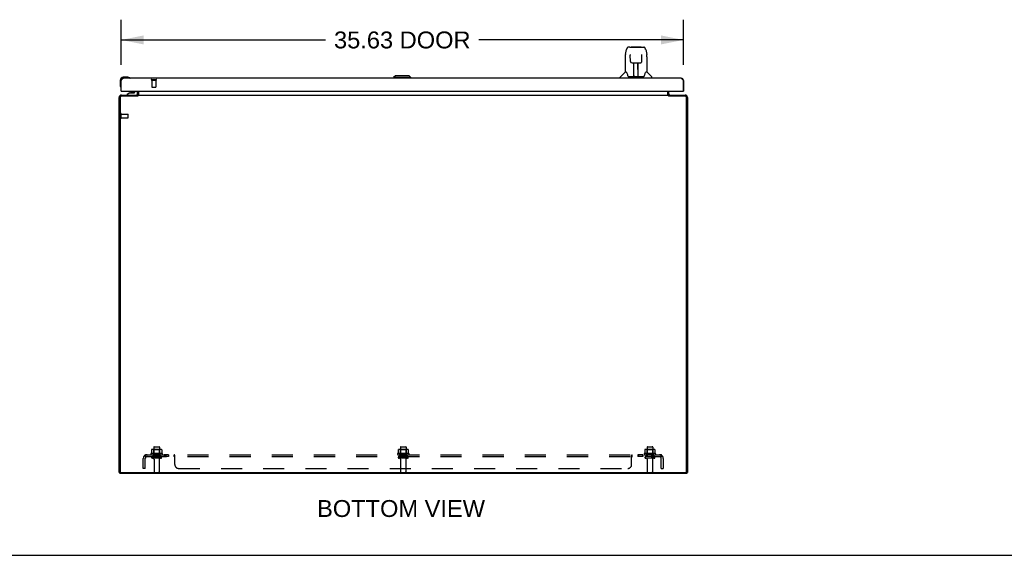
# Model space of a CAD drawing. Header units: inches. Extents: x 0 to 243, y 0 to 157.
# Tile 2 of 9: x 59 to 121, y 0 to 34. Entities that reach past the tile are written whole.
import ezdxf

# ---------------------------------------------------------------- set-up
doc = ezdxf.new("R2010")
doc.units = ezdxf.units.IN
doc.header["$LTSCALE"] = 13.357143
doc.header["$MEASUREMENT"] = 0
doc.linetypes.add('HIDDEN', pattern=[0.2, 0.1, -0.1])
doc.layers.get('0').update_dxf_attribs({"linetype": 'CONTINUOUS'})
for name, color, linetype in [('02___PRT_ALL_AXES', 7, 'CONTINUOUS'), ('DEFAULT_2', 8, 'HIDDEN'), ('DIMENSIONS', 7, 'CONTINUOUS')]:
    doc.layers.add(name, color=color, linetype=linetype)
doc.styles.get("Standard").update_dxf_attribs({"font": 'arial.ttf'})
doc.dimstyles.new('DIMSTYLE_1', dxfattribs={"dimtxt": 1.071429, "dimasz": 1.428571, "dimexe": 0.09, "dimexo": 0.07, "dimgap": 0.0375, "dimtad": 0, "dimtih": 1, "dimtoh": 1, "dimzin": 4, "dimdsep": 46, "dimtxsty": 'Standard', "dimblk": '_FILLED', "dimblk1": '_FILLED', "dimblk2": '_FILLED', "dimcen": 0.09, "dimazin": 1, "dimtfac": 1, "dimtdec": 3, "dimtofl": 0, "dimtmove": 0, "dimatfit": 3, "dimldrblk": '_FILLED', "dimfxl": 1, "dimtolj": 1, "dimtzin": 4, "dimarcsym": 0})

# ---------------------------------------------------------------- blocks, each defined once
blk = doc.blocks.new('_FILLED')
at = {"color": 0, "linetype": 'ByBlock'}
blk.add_solid([(0, 0), (-1, 0.2), (-1, -0.2)], dxfattribs=at)
blk = doc.blocks.new('*D10')
at = {"layer": 'DIMENSIONS', "color": 2, "linetype": 'Continuous'}
for p, q in [((65.475, 31.104), (65.475, 33.962)), ((101.1, 31.104), (101.1, 33.962)), ((65.475, 32.677), (78.43, 32.677)), ((101.1, 32.677), (88.145, 32.677))]:
    blk.add_line(p, q, dxfattribs=at)
at = {"layer": 'DIMENSIONS', "color": 2, "linetype": 'Continuous', "xscale": 1.4285714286, "yscale": 1.4285714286, "zscale": 1.4285714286, "rotation": 180}
blk.add_blockref('_FILLED', (65.475, 32.677), dxfattribs=at)
at = {"layer": 'DIMENSIONS', "color": 2, "linetype": 'Continuous', "xscale": 1.4285714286, "yscale": 1.4285714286, "zscale": 1.4285714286}
blk.add_blockref('_FILLED', (101.1, 32.677), dxfattribs=at)
at = {"layer": 'DIMENSIONS', "color": 2, "linetype": 'Continuous', "insert": (83.288, 33.212), "char_height": 1.0714, "width": 8.64312, "attachment_point": 2, "line_spacing_factor": 0.9}
blk.add_mtext('35.63 DOOR', dxfattribs=at)

msp = doc.modelspace()

# ---------------------------------------------------------------- linework, layer by layer
at = {"color": 7, "linetype": 'Continuous'}
for p, q in [((97.426, 31.758), (97.491, 32.063)), ((97.696, 32.218), (97.615, 32.218)), ((97.697, 32.218), (98.503, 32.218)), ((97.702, 32.218), (97.701, 32.218)), ((97.807, 32.23), (98.394, 32.23)), ((98.505, 32.218), (98.585, 32.218)), ((98.709, 32.063), (98.774, 31.758)), ((97.411, 31.615), (97.411, 30.643)), ((97.734, 31.706), (97.714, 31.706)), ((97.733, 31.742), (97.733, 31.739)), ((97.733, 31.739), (97.733, 31.734)), ((97.733, 31.734), (97.733, 31.726)), ((97.733, 31.726), (97.734, 31.716)), ((97.741, 31.311), (97.734, 31.716)), ((97.821, 31.234), (97.941, 31.234)), ((97.951, 30.388), (97.966, 31.234)), ((97.959, 30.819), (97.959, 31.234)), ((97.977, 31.235), (98.223, 31.235)), ((98.226, 30.367), (98.211, 31.235)), ((98.215, 31.235), (98.215, 31.171)), ((98.242, 30.367), (98.242, 31.234)), ((98.259, 31.234), (98.379, 31.234)), ((98.46, 31.311), (98.467, 31.723)), ((98.467, 31.732), (98.467, 31.737)), ((98.467, 31.723), (98.467, 31.732)), ((98.486, 31.706), (98.467, 31.706)), ((98.789, 31.614), (98.789, 30.643)), ((97.406, 30.637), (97.108, 30.34)), ((97.484, 30.643), (97.411, 30.643)), ((97.965, 31.171), (97.959, 31.171)), ((97.962, 31.009), (97.959, 31.009)), ((97.962, 30.997), (97.959, 30.997)), ((98.212, 31.171), (98.242, 31.171)), ((98.242, 31.009), (98.215, 31.009)), ((98.242, 30.997), (98.215, 30.997)), ((98.219, 30.769), (98.242, 30.769)), ((98.242, 30.765), (98.219, 30.765)), ((98.789, 30.643), (98.716, 30.643)), ((98.795, 30.637), (99.093, 30.34)), ((65.415, 30.109), (65.415, 29.82)), ((65.475, 30.104), (65.488, 30.104)), ((65.905, 30.309), (65.615, 30.309)), ((65.943, 30.306), (65.905, 30.309)), ((66.04, 30.263), (66.033, 30.264)), ((82.855, 30.407), (82.737, 30.289)), ((82.737, 30.289), (82.737, 30.249)), ((83.839, 30.289), (82.737, 30.289)), ((83.721, 30.407), (82.855, 30.407)), ((83.721, 30.407), (83.839, 30.289)), ((83.839, 30.289), (83.839, 30.249)), ((97.096, 30.249), (97.096, 30.312)), ((97.579, 30.391), (97.584, 30.383)), ((97.614, 30.367), (98.586, 30.367)), ((97.952, 30.439), (97.951, 30.414)), ((97.959, 30.367), (97.959, 30.372)), ((98.225, 30.414), (98.225, 30.439)), ((99.104, 30.249), (99.104, 30.312)), ((101.1, 30.104), (101.087, 30.104)), ((65.415, 29.82), (65.418, 29.782)), ((65.46, 29.691), (65.462, 29.684)), ((65.503, 29.424), (65.475, 29.424)), ((66.019, 29.319), (65.849, 29.221)), ((66.019, 29.319), (66.301, 29.319)), ((66.183, 29.335), (66.113, 29.335)), ((66.253, 29.335), (66.183, 29.335)), ((66.183, 29.335), (66.183, 29.335)), ((66.333, 29.424), (66.333, 29.351)), ((66.518, 29.26), (66.518, 29.424)), ((101.072, 29.424), (101.1, 29.424)), ((65.849, 29.181), (65.849, 29.221)), ((66.525, 29.121), (66.525, 29.181)), ((66.546, 29.138), (66.525, 29.164)), ((100.154, 29.138), (100.175, 29.164)), ((100.175, 29.121), (100.175, 29.181)), ((65.35, 5.256), (65.451, 5.256)), ((65.39, 5.256), (65.39, 5.181)), ((65.425, 5.282), (65.425, 5.256)), ((101.249, 5.256), (101.35, 5.256)), ((101.275, 5.256), (101.275, 5.282)), ((101.31, 5.256), (101.31, 5.181)), ((0, 0), (242.857, 0))]:
    msp.add_line(p, q, dxfattribs=at)
at = {"color": 3, "linetype": 'Continuous'}
for p, q in [((65.475, 29.424), (65.475, 30.104)), ((65.488, 29.439), (65.488, 30.104)), ((100.955, 30.249), (65.62, 30.249)), ((101.087, 30.104), (101.087, 29.439)), ((101.1, 30.104), (101.1, 29.424)), ((65.503, 29.424), (101.072, 29.424)), ((66.525, 29.251), (66.525, 29.424)), ((66.6, 29.197), (66.6, 29.424)), ((100.1, 29.424), (100.1, 29.197)), ((100.175, 29.251), (100.175, 29.424)), ((65.35, 5.256), (65.35, 29.036)), ((65.413, 29.038), (65.413, 5.324)), ((66.522, 29.118), (65.493, 29.118)), ((65.495, 29.181), (66.525, 29.181)), ((66.538, 29.128), (66.535, 29.126)), ((66.552, 29.181), (66.552, 29.14)), ((66.552, 29.181), (100.148, 29.181)), ((100.148, 29.181), (100.148, 29.14)), ((100.175, 29.181), (101.205, 29.181)), ((101.207, 29.118), (100.178, 29.118)), ((101.287, 5.324), (101.287, 29.038)), ((101.35, 29.036), (101.35, 5.256)), ((101.31, 5.181), (65.39, 5.181)), ((65.493, 5.244), (101.207, 5.244))]:
    msp.add_line(p, q, dxfattribs=at)
at = {"color": 7, "linetype": 'Continuous'}
for points in [[(97.615, 32.218), (97.612, 32.218), (97.596, 32.216), (97.581, 32.211), (97.568, 32.204), (97.555, 32.196), (97.544, 32.186), (97.535, 32.175), (97.526, 32.162), (97.519, 32.149), (97.512, 32.134), (97.506, 32.118), (97.5, 32.099), (97.495, 32.078), (97.491, 32.063)], [(98.685, 32.14), (98.679, 32.153), (98.673, 32.164), (98.665, 32.175), (98.657, 32.185), (98.648, 32.194), (98.637, 32.202), (98.625, 32.208), (98.613, 32.213), (98.6, 32.217), (98.585, 32.218)], [(98.709, 32.063), (98.706, 32.075), (98.701, 32.094), (98.696, 32.111), (98.691, 32.127), (98.685, 32.14)], [(97.426, 31.758), (97.42, 31.726), (97.415, 31.684), (97.412, 31.642), (97.411, 31.615)], [(97.733, 31.746), (97.733, 31.747), (97.733, 31.747), (97.733, 31.746), (97.733, 31.746), (97.733, 31.745), (97.733, 31.744), (97.733, 31.742)], [(97.741, 31.311), (97.742, 31.3), (97.745, 31.287), (97.751, 31.275), (97.758, 31.264), (97.767, 31.254), (97.777, 31.246), (97.788, 31.24), (97.8, 31.236), (97.813, 31.234), (97.82, 31.234)], [(97.941, 31.234), (97.944, 31.234), (97.953, 31.234), (97.962, 31.234), (97.971, 31.235), (97.977, 31.235)], [(98.223, 31.235), (98.231, 31.235), (98.24, 31.234), (98.249, 31.234), (98.257, 31.234), (98.259, 31.234)], [(98.381, 31.234), (98.389, 31.234), (98.401, 31.236), (98.413, 31.241), (98.425, 31.247), (98.435, 31.255), (98.444, 31.265), (98.451, 31.276), (98.456, 31.288), (98.459, 31.301), (98.46, 31.311)], [(98.467, 31.737), (98.468, 31.741), (98.468, 31.742), (98.468, 31.744), (98.468, 31.745), (98.468, 31.746), (98.468, 31.746), (98.468, 31.747)], [(98.789, 31.614), (98.789, 31.642), (98.786, 31.685), (98.78, 31.727), (98.774, 31.758)], [(97.481, 30.643), (97.486, 30.633), (97.5, 30.605), (97.515, 30.57), (97.531, 30.528), (97.547, 30.479), (97.562, 30.431)], [(98.639, 30.431), (98.653, 30.477), (98.669, 30.525), (98.685, 30.568), (98.7, 30.604), (98.714, 30.633), (98.72, 30.643)], [(97.562, 30.431), (97.564, 30.423), (97.569, 30.41), (97.574, 30.4), (97.579, 30.391)], [(97.584, 30.383), (97.59, 30.377), (97.597, 30.372), (97.605, 30.369), (97.612, 30.368), (97.614, 30.367)], [(98.586, 30.367), (98.588, 30.368), (98.595, 30.369), (98.603, 30.372), (98.61, 30.377)], [(98.61, 30.377), (98.616, 30.383), (98.621, 30.39)], [(98.621, 30.39), (98.626, 30.399), (98.631, 30.41), (98.636, 30.423), (98.639, 30.431)], [(66.546, 29.138), (66.544, 29.137), (66.543, 29.135), (66.542, 29.133), (66.54, 29.131)], [(100.154, 29.138), (100.156, 29.137), (100.157, 29.135), (100.159, 29.133), (100.16, 29.131)]]:
    msp.add_lwpolyline(points, dxfattribs=at)
at = {"color": 3, "linetype": 'Continuous'}
for points in [[(65.488, 30.104), (65.495, 30.116), (65.501, 30.127), (65.508, 30.138), (65.515, 30.149), (65.521, 30.16), (65.528, 30.17), (65.534, 30.18), (65.541, 30.19), (65.548, 30.199), (65.554, 30.207), (65.561, 30.215), (65.567, 30.222), (65.574, 30.228), (65.581, 30.234), (65.587, 30.238), (65.594, 30.242), (65.6, 30.245), (65.607, 30.248), (65.614, 30.249), (65.62, 30.249)], [(100.955, 30.249), (100.962, 30.249), (100.968, 30.248), (100.975, 30.245), (100.982, 30.242), (100.988, 30.238), (100.995, 30.234), (101.001, 30.228), (101.008, 30.222), (101.015, 30.215), (101.021, 30.207), (101.028, 30.199), (101.034, 30.19), (101.041, 30.18), (101.048, 30.17), (101.054, 30.16), (101.061, 30.149), (101.067, 30.138), (101.074, 30.127), (101.081, 30.116), (101.087, 30.104)], [(66.499, 29.197), (66.499, 29.197), (66.5, 29.197), (66.501, 29.197), (66.502, 29.197), (66.503, 29.196), (66.504, 29.196), (66.505, 29.195), (66.506, 29.193), (66.508, 29.192), (66.511, 29.19)], [(66.511, 29.19), (66.513, 29.188), (66.514, 29.187), (66.516, 29.186), (66.518, 29.184), (66.519, 29.183)], [(66.519, 29.183), (66.521, 29.182), (66.523, 29.182), (66.524, 29.182)], [(66.535, 29.126), (66.533, 29.126), (66.532, 29.125), (66.531, 29.124), (66.53, 29.123), (66.529, 29.123), (66.527, 29.122), (66.526, 29.121), (66.525, 29.12), (66.524, 29.119), (66.522, 29.118)], [(66.552, 29.14), (66.551, 29.138), (66.55, 29.137), (66.549, 29.136), (66.548, 29.135), (66.546, 29.134), (66.545, 29.133), (66.544, 29.132), (66.543, 29.132), (66.542, 29.131), (66.541, 29.13), (66.54, 29.129), (66.539, 29.129), (66.538, 29.128)], [(66.588, 29.193), (66.587, 29.192), (66.586, 29.191), (66.585, 29.19), (66.583, 29.188), (66.582, 29.187), (66.581, 29.186), (66.58, 29.185), (66.578, 29.184), (66.577, 29.183), (66.576, 29.182), (66.575, 29.182), (66.573, 29.182), (66.572, 29.181)], [(66.6, 29.197), (66.599, 29.197), (66.598, 29.197), (66.597, 29.197), (66.595, 29.197), (66.594, 29.197), (66.593, 29.196), (66.591, 29.195), (66.59, 29.194), (66.588, 29.193)], [(100.1, 29.197), (100.101, 29.197), (100.102, 29.197), (100.104, 29.197), (100.105, 29.197), (100.107, 29.197), (100.108, 29.196), (100.11, 29.195), (100.111, 29.194), (100.112, 29.193)], [(100.112, 29.193), (100.113, 29.192), (100.115, 29.191), (100.116, 29.19), (100.117, 29.188), (100.118, 29.187), (100.12, 29.186), (100.121, 29.185), (100.122, 29.184), (100.123, 29.183), (100.125, 29.182), (100.126, 29.182), (100.127, 29.182), (100.128, 29.181)], [(100.148, 29.14), (100.149, 29.138), (100.151, 29.137), (100.152, 29.136), (100.153, 29.135), (100.154, 29.134), (100.155, 29.133), (100.156, 29.132), (100.157, 29.132), (100.159, 29.131), (100.16, 29.13), (100.161, 29.129), (100.162, 29.129), (100.163, 29.128), (100.166, 29.126)], [(100.166, 29.126), (100.167, 29.126), (100.168, 29.125), (100.17, 29.124), (100.171, 29.123), (100.172, 29.123), (100.173, 29.122), (100.174, 29.121), (100.176, 29.12), (100.177, 29.119), (100.178, 29.118)], [(100.181, 29.183), (100.18, 29.182), (100.178, 29.182), (100.177, 29.182)], [(100.193, 29.192), (100.19, 29.19), (100.188, 29.188), (100.186, 29.187), (100.185, 29.186), (100.183, 29.184), (100.181, 29.183)], [(100.201, 29.197), (100.201, 29.197), (100.2, 29.197), (100.2, 29.197), (100.199, 29.197), (100.198, 29.196), (100.197, 29.196), (100.195, 29.195), (100.194, 29.193), (100.193, 29.192)]]:
    msp.add_lwpolyline(points, dxfattribs=at)
at = {"color": 7, "linetype": 'Continuous'}
for centre, radius, start, end in [((97.807, 32.21), 0.0197, 90, 156.39296), ((98.394, 32.21), 0.0197, 23.60704, 90), ((97.419, 30.623), 0.0197, 90, 135), ((98.781, 30.623), 0.0197, 45, 90), ((65.615, 30.109), 0.2, 90, 180), ((65.615, 30.109), 0.14, 90, 180), ((65.905, 30.059), 0.25, 59.11011, 90), ((66.025, 30.264), 0.015, 270, 353.62041), ((66.025, 30.261), 0.015, 6.37959, 59.11011), ((97.136, 30.312), 0.0394, 135, 180), ((97.971, 30.387), 0.0197, 179, 270), ((97.971, 30.387), 0.0197, 260.73897, 269.92316), ((98.206, 30.387), 0.0197, 270, 1), ((98.206, 30.387), 0.0197, 270.07713, 272.64688), ((99.065, 30.312), 0.0394, 0, 45), ((65.665, 29.82), 0.25, 180, 210.88989), ((65.464, 29.699), 0.015, 210.88989, 263.62041), ((65.46, 29.699), 0.015, 276.37959, 360), ((66.113, 29.246), 0.09, 90, 124.92489), ((66.253, 29.246), 0.09, 55.24723, 90), ((66.301, 29.351), 0.0317, 270, 360), ((66.439, 29.26), 0.0787, 277.59024, 360), ((66.455, 29.251), 0.145, 308.75492, 311.99923), ((66.455, 29.251), 0.145, 336.11491, 360), ((100.245, 29.251), 0.145, 180, 203.88509), ((100.245, 29.251), 0.145, 228.00077, 231.24508)]:
    msp.add_arc(centre, radius, start, end, dxfattribs=at)
at = {"color": 3, "linetype": 'Continuous'}
for centre, radius, start, end in [((65.62, 30.104), 0.145, 90, 180), ((100.955, 30.104), 0.145, 0, 90), ((65.503, 29.439), 0.015, 180, 270), ((101.072, 29.439), 0.015, 270, 360), ((65.495, 29.036), 0.145, 90, 180), ((65.493, 29.038), 0.08, 90, 180), ((66.455, 29.251), 0.07, 273.87607, 360), ((100.245, 29.251), 0.07, 180, 266.12393), ((101.205, 29.036), 0.145, 0, 90), ((101.207, 29.038), 0.08, 0, 90), ((65.493, 5.324), 0.08, 180, 270), ((101.207, 5.324), 0.08, 270, 360)]:
    msp.add_arc(centre, radius, start, end, dxfattribs=at)
at = {"color": 7, "linetype": 'Continuous'}
for centre, major_axis, start_param, end_param in [((97.951, 30.407), (0, 0.0394), -2.940151, -2.835574), ((98.226, 30.407), (0.0394, 0), -1.876815, -1.570796)]:
    msp.add_ellipse(centre, major_axis=major_axis, ratio=1, start_param=start_param, end_param=end_param, dxfattribs=at)
at = {"layer": '02___PRT_ALL_AXES', "color": 8, "linetype": 'HIDDEN'}
for p, q in [((67.426, 30.131), (67.426, 29.684)), ((67.426, 30.131), (67.674, 30.131)), ((67.674, 30.131), (67.674, 29.684)), ((65.468, 27.732), (65.468, 27.98)), ((65.468, 27.98), (65.915, 27.98)), ((65.468, 27.732), (65.915, 27.732)), ((68.081, 6.451), (67.369, 6.451)), ((67.391, 6.381), (67.475, 6.381)), ((67.475, 6.381), (67.475, 6.256)), ((67.975, 6.381), (67.475, 6.381)), ((67.975, 6.256), (67.475, 6.256)), ((67.542, 6.851), (67.542, 6.256)), ((67.908, 6.851), (67.908, 6.256)), ((67.975, 6.381), (67.975, 6.256)), ((67.975, 6.381), (68.059, 6.381)), ((68.203, 6.381), (68.203, 6.256)), ((68.484, 6.381), (68.203, 6.381)), ((68.484, 6.256), (68.203, 6.256)), ((68.484, 6.381), (68.484, 6.256)), ((83.706, 6.451), (82.994, 6.451)), ((83.016, 6.381), (83.1, 6.381)), ((83.6, 6.381), (83.1, 6.381)), ((83.1, 6.381), (83.1, 6.256)), ((83.6, 6.256), (83.1, 6.256)), ((83.167, 6.851), (83.167, 6.256)), ((83.533, 6.851), (83.533, 6.256)), ((83.6, 6.381), (83.684, 6.381)), ((83.6, 6.381), (83.6, 6.256)), ((98.536, 6.381), (98.216, 6.381)), ((98.216, 6.381), (98.216, 6.256)), ((98.536, 6.256), (98.216, 6.256)), ((98.255, 6.381), (98.255, 6.256)), ((98.497, 6.381), (98.497, 6.256)), ((98.536, 6.381), (98.536, 6.256)), ((99.331, 6.451), (98.619, 6.451)), ((98.641, 6.381), (98.725, 6.381)), ((99.225, 6.381), (98.725, 6.381)), ((98.725, 6.381), (98.725, 6.256)), ((99.225, 6.256), (98.725, 6.256)), ((98.792, 6.851), (98.792, 6.256)), ((99.158, 6.851), (99.158, 6.256)), ((99.225, 6.381), (99.309, 6.381)), ((99.225, 6.381), (99.225, 6.256)), ((67.559, 6.088), (67.559, 5.286)), ((67.891, 6.088), (67.891, 5.286)), ((83.184, 6.088), (83.184, 5.286)), ((83.516, 6.088), (83.516, 5.286)), ((98.809, 6.088), (98.809, 5.286)), ((99.141, 6.088), (99.141, 5.286))]:
    msp.add_line(p, q, dxfattribs=at)
at = {"layer": '02___PRT_ALL_AXES', "color": 7, "linetype": 'Continuous'}
msp.add_arc((65.615, 30.109), 0.2, 171.37878, 173.47904, dxfattribs=at)
at = {"layer": '02___PRT_ALL_AXES', "color": 8, "linetype": 'HIDDEN'}
for centre, radius, start, end in [((67.391, 6.42), 0.0384, 124.44966, 270), ((67.725, 5.851), 0.698, 117.6814, 120.66313), ((67.725, 5.851), 0.698, 59.33687, 62.3186), ((68.059, 6.42), 0.0384, 270, 55.55034), ((83.016, 6.42), 0.0384, 124.44966, 270), ((83.35, 5.851), 0.698, 117.6814, 120.66313), ((83.35, 5.851), 0.698, 59.33687, 62.3186), ((83.684, 6.42), 0.0384, 270, 55.55034), ((98.641, 6.42), 0.0384, 124.44966, 270), ((98.975, 5.851), 0.698, 117.6814, 120.66313), ((98.975, 5.851), 0.698, 59.33687, 62.3186), ((99.309, 6.42), 0.0384, 270, 55.55034)]:
    msp.add_arc(centre, radius, start, end, dxfattribs=at)
at = {"layer": 'DEFAULT_2', "color": 8, "linetype": 'HIDDEN'}
for p, q in [((67.408, 30.174), (67.692, 30.174)), ((67.408, 30.131), (67.692, 30.131)), ((67.436, 29.674), (67.664, 29.674)), ((65.425, 27.714), (65.425, 27.998)), ((65.468, 27.714), (65.468, 27.998)), ((65.925, 27.742), (65.925, 27.97)), ((67.572, 6.881), (67.878, 6.881)), ((83.197, 6.881), (83.503, 6.881)), ((98.822, 6.881), (99.128, 6.881)), ((66.968, 6.327), (67.047, 6.231)), ((67.006, 6.256), (67.006, 6.381)), ((67.006, 6.381), (99.694, 6.381)), ((67.006, 6.256), (99.694, 6.256)), ((67.029, 6.252), (67.03, 6.252)), ((67.406, 6.696), (67.406, 6.478)), ((67.981, 6.717), (67.47, 6.717)), ((67.542, 6.697), (67.522, 6.717)), ((67.542, 6.401), (67.522, 6.381)), ((67.542, 6.401), (67.542, 6.697)), ((67.909, 6.697), (67.542, 6.697)), ((67.909, 6.401), (67.542, 6.401)), ((67.909, 6.697), (67.929, 6.717)), ((67.909, 6.401), (67.909, 6.697)), ((67.909, 6.401), (67.929, 6.381)), ((68.044, 6.696), (68.044, 6.478)), ((68.846, 6.256), (68.846, 6.381)), ((68.856, 6.376), (68.854, 6.378)), ((68.882, 5.756), (68.882, 6.327)), ((83.031, 6.696), (83.031, 6.478)), ((83.606, 6.717), (83.095, 6.717)), ((83.167, 6.697), (83.147, 6.717)), ((83.167, 6.401), (83.147, 6.381)), ((83.534, 6.697), (83.167, 6.697)), ((83.167, 6.401), (83.167, 6.697)), ((83.534, 6.401), (83.167, 6.401)), ((83.534, 6.697), (83.554, 6.717)), ((83.534, 6.401), (83.534, 6.697)), ((83.534, 6.401), (83.554, 6.381)), ((83.669, 6.696), (83.669, 6.478)), ((97.819, 5.756), (97.819, 6.327)), ((97.854, 6.256), (97.854, 6.381)), ((98.656, 6.696), (98.656, 6.478)), ((99.231, 6.717), (98.72, 6.717)), ((98.792, 6.697), (98.772, 6.717)), ((98.792, 6.401), (98.772, 6.381)), ((99.159, 6.697), (98.792, 6.697)), ((98.792, 6.401), (98.792, 6.697)), ((99.159, 6.401), (98.792, 6.401)), ((99.159, 6.697), (99.179, 6.717)), ((99.159, 6.401), (99.159, 6.697)), ((99.159, 6.401), (99.179, 6.381)), ((99.294, 6.696), (99.294, 6.478)), ((99.733, 6.327), (99.653, 6.231)), ((99.694, 6.256), (99.694, 6.381)), ((66.882, 5.506), (66.882, 6.144)), ((67.006, 5.506), (67.006, 6.144)), ((67.99, 6.15), (67.461, 6.15)), ((68.867, 6.235), (68.866, 6.237)), ((68.872, 6.232), (68.87, 6.233)), ((83.615, 6.15), (83.086, 6.15)), ((99.24, 6.15), (98.711, 6.15)), ((99.694, 5.506), (99.694, 6.144)), ((99.819, 6.144), (99.819, 5.506)), ((67.006, 5.506), (66.882, 5.506)), ((67.589, 5.256), (67.861, 5.256)), ((69.132, 5.506), (97.569, 5.506)), ((83.214, 5.256), (83.486, 5.256)), ((98.839, 5.256), (99.111, 5.256)), ((99.694, 5.506), (99.819, 5.506))]:
    msp.add_line(p, q, dxfattribs=at)
for points in [[(66.968, 6.327), (66.97, 6.33), (66.972, 6.332), (66.974, 6.335), (66.976, 6.338), (66.978, 6.341), (66.98, 6.344), (66.982, 6.348), (66.983, 6.352)], [(66.983, 6.352), (66.986, 6.359), (66.988, 6.362), (66.989, 6.365), (66.991, 6.368), (66.992, 6.371), (66.994, 6.374), (66.996, 6.376), (66.998, 6.378), (67, 6.379), (67.002, 6.38), (67.003, 6.381), (67.005, 6.381), (67.006, 6.381)], [(67.03, 6.252), (67.029, 6.252), (67.029, 6.253), (67.029, 6.253), (67.029, 6.253), (67.029, 6.254), (67.028, 6.254), (67.028, 6.255), (67.028, 6.255), (67.027, 6.256), (67.027, 6.256), (67.027, 6.257), (67.026, 6.258), (67.026, 6.258), (67.026, 6.259), (67.025, 6.259), (67.025, 6.26), (67.025, 6.261), (67.024, 6.261), (67.024, 6.262), (67.024, 6.263), (67.023, 6.264), (67.023, 6.264), (67.023, 6.265), (67.022, 6.266), (67.022, 6.266), (67.022, 6.267), (67.021, 6.268), (67.021, 6.269), (67.02, 6.27), (67.02, 6.27), (67.02, 6.271), (67.019, 6.272), (67.019, 6.273), (67.019, 6.274), (67.018, 6.275), (67.018, 6.276), (67.018, 6.276), (67.017, 6.277), (67.017, 6.278), (67.016, 6.279), (67.016, 6.28), (67.016, 6.281), (67.015, 6.282), (67.015, 6.283), (67.015, 6.284), (67.014, 6.285), (67.014, 6.286), (67.013, 6.288), (67.013, 6.289), (67.013, 6.29), (67.012, 6.291), (67.012, 6.292), (67.012, 6.293), (67.011, 6.294), (67.011, 6.295), (67.011, 6.296), (67.01, 6.297), (67.01, 6.298), (67.01, 6.299), (67.01, 6.301), (67.009, 6.302), (67.009, 6.303), (67.009, 6.304), (67.009, 6.305), (67.008, 6.305), (67.008, 6.306), (67.008, 6.307), (67.008, 6.308), (67.008, 6.309), (67.007, 6.31), (67.007, 6.311), (67.007, 6.312), (67.007, 6.313), (67.007, 6.314), (67.007, 6.314), (67.007, 6.315), (67.006, 6.315), (67.006, 6.316), (67.006, 6.316), (67.006, 6.316)], [(67.006, 6.316), (67.006, 6.316), (67.006, 6.316), (67.006, 6.316), (67.006, 6.316), (67.006, 6.316), (67.006, 6.315), (67.006, 6.315), (67.006, 6.314), (67.006, 6.313), (67.006, 6.313)], [(67.034, 6.238), (67.03, 6.242), (67.028, 6.244), (67.026, 6.246), (67.024, 6.248), (67.021, 6.25), (67.019, 6.251), (67.016, 6.253), (67.014, 6.254), (67.012, 6.255), (67.01, 6.256), (67.008, 6.256), (67.006, 6.256)], [(67.026, 6.256), (67.027, 6.256), (67.027, 6.255), (67.028, 6.255), (67.028, 6.255), (67.028, 6.254), (67.029, 6.254), (67.029, 6.253), (67.029, 6.253), (67.029, 6.253), (67.029, 6.253), (67.029, 6.252)], [(67.047, 6.231), (67.047, 6.231), (67.046, 6.23), (67.045, 6.23), (67.044, 6.231), (67.043, 6.231), (67.042, 6.232), (67.041, 6.233), (67.039, 6.234), (67.037, 6.235), (67.036, 6.237), (67.034, 6.238)], [(67.406, 6.478), (67.406, 6.477), (67.406, 6.476), (67.406, 6.475), (67.405, 6.474), (67.405, 6.473), (67.405, 6.472), (67.404, 6.472), (67.404, 6.472), (67.404, 6.471), (67.403, 6.471), (67.403, 6.471), (67.403, 6.47), (67.402, 6.47), (67.402, 6.47), (67.402, 6.47), (67.402, 6.469), (67.401, 6.469), (67.401, 6.469)], [(67.412, 6.705), (67.411, 6.704), (67.41, 6.703), (67.408, 6.702), (67.408, 6.701), (67.407, 6.699), (67.406, 6.697), (67.406, 6.696)], [(68.038, 6.705), (68.04, 6.704), (68.041, 6.703), (68.042, 6.702), (68.043, 6.701), (68.044, 6.699), (68.044, 6.697), (68.044, 6.696)], [(68.049, 6.469), (68.049, 6.469), (68.049, 6.469), (68.049, 6.47), (68.048, 6.47), (68.048, 6.47), (68.048, 6.47), (68.047, 6.471), (68.047, 6.471), (68.047, 6.471), (68.046, 6.472), (68.046, 6.472), (68.046, 6.472), (68.045, 6.473), (68.045, 6.474), (68.045, 6.475), (68.044, 6.476), (68.044, 6.477), (68.044, 6.478)], [(68.854, 6.378), (68.852, 6.379), (68.851, 6.38), (68.849, 6.381), (68.848, 6.381), (68.846, 6.381)], [(68.851, 6.38), (68.849, 6.381), (68.848, 6.381), (68.846, 6.381)], [(68.852, 6.254), (68.85, 6.255), (68.849, 6.256), (68.848, 6.256), (68.846, 6.256)], [(68.855, 6.251), (68.853, 6.253), (68.852, 6.254), (68.85, 6.255), (68.849, 6.256), (68.848, 6.256), (68.846, 6.256)], [(68.862, 6.242), (68.859, 6.246), (68.858, 6.248), (68.856, 6.25), (68.855, 6.251)], [(68.864, 6.362), (68.863, 6.365), (68.861, 6.368), (68.86, 6.371), (68.858, 6.374), (68.856, 6.376)], [(68.866, 6.237), (68.864, 6.238), (68.863, 6.24), (68.862, 6.242)], [(68.868, 6.355), (68.866, 6.359), (68.864, 6.362)], [(68.882, 6.327), (68.88, 6.33), (68.878, 6.332), (68.877, 6.335), (68.875, 6.338), (68.874, 6.341), (68.872, 6.344), (68.871, 6.348), (68.868, 6.355)], [(83.031, 6.478), (83.031, 6.477), (83.031, 6.476), (83.031, 6.475), (83.03, 6.474), (83.03, 6.473), (83.03, 6.472), (83.029, 6.472), (83.029, 6.472), (83.029, 6.471), (83.028, 6.471), (83.028, 6.471), (83.028, 6.47), (83.027, 6.47), (83.027, 6.47), (83.027, 6.47), (83.027, 6.469), (83.026, 6.469), (83.026, 6.469)], [(83.037, 6.705), (83.036, 6.704), (83.035, 6.703), (83.033, 6.702), (83.033, 6.701), (83.032, 6.699), (83.031, 6.697), (83.031, 6.696)], [(83.663, 6.705), (83.665, 6.704), (83.666, 6.703), (83.667, 6.702), (83.668, 6.701), (83.669, 6.699), (83.669, 6.697), (83.669, 6.696)], [(83.674, 6.469), (83.674, 6.469), (83.674, 6.469), (83.674, 6.47), (83.673, 6.47), (83.673, 6.47), (83.673, 6.47), (83.672, 6.471), (83.672, 6.471), (83.672, 6.471), (83.671, 6.472), (83.671, 6.472), (83.671, 6.472), (83.67, 6.473), (83.67, 6.474), (83.67, 6.475), (83.669, 6.476), (83.669, 6.477), (83.669, 6.478)], [(97.819, 6.327), (97.821, 6.33), (97.822, 6.332), (97.824, 6.335), (97.825, 6.338), (97.827, 6.341), (97.828, 6.344), (97.83, 6.348)], [(97.83, 6.348), (97.833, 6.355), (97.834, 6.359), (97.836, 6.362)], [(97.835, 6.237), (97.836, 6.238), (97.837, 6.24), (97.839, 6.242), (97.841, 6.246)], [(97.836, 6.362), (97.838, 6.365), (97.839, 6.368), (97.841, 6.371), (97.843, 6.374), (97.844, 6.376)], [(97.841, 6.246), (97.843, 6.248), (97.844, 6.25), (97.846, 6.251), (97.847, 6.253)], [(97.844, 6.376), (97.846, 6.378), (97.848, 6.379), (97.85, 6.38), (97.851, 6.381), (97.853, 6.381), (97.854, 6.381)], [(97.846, 6.378), (97.848, 6.379), (97.85, 6.38), (97.851, 6.381), (97.853, 6.381), (97.854, 6.381)], [(97.847, 6.253), (97.849, 6.254), (97.85, 6.255)], [(97.849, 6.254), (97.85, 6.255), (97.852, 6.256), (97.853, 6.256), (97.854, 6.256)], [(98.656, 6.478), (98.656, 6.477), (98.656, 6.476), (98.656, 6.475), (98.655, 6.474), (98.655, 6.473), (98.655, 6.472), (98.654, 6.472), (98.654, 6.472), (98.654, 6.471), (98.653, 6.471), (98.653, 6.471), (98.653, 6.47), (98.652, 6.47), (98.652, 6.47), (98.652, 6.47), (98.652, 6.469), (98.651, 6.469), (98.651, 6.469)], [(98.662, 6.705), (98.661, 6.704), (98.66, 6.703), (98.658, 6.702), (98.658, 6.701), (98.657, 6.699), (98.656, 6.697), (98.656, 6.696)], [(99.288, 6.705), (99.29, 6.704), (99.291, 6.703), (99.292, 6.702), (99.293, 6.701), (99.294, 6.699), (99.294, 6.697), (99.294, 6.696)], [(99.299, 6.469), (99.299, 6.469), (99.299, 6.469), (99.299, 6.47), (99.298, 6.47), (99.298, 6.47), (99.298, 6.47), (99.297, 6.471), (99.297, 6.471), (99.297, 6.471), (99.296, 6.472), (99.296, 6.472), (99.296, 6.472), (99.295, 6.473), (99.295, 6.474), (99.295, 6.475), (99.294, 6.476), (99.294, 6.477), (99.294, 6.478)], [(99.653, 6.231), (99.654, 6.231), (99.655, 6.23), (99.655, 6.23), (99.656, 6.231), (99.657, 6.231), (99.659, 6.232), (99.66, 6.233), (99.661, 6.234), (99.663, 6.235), (99.665, 6.237), (99.667, 6.238), (99.67, 6.242)], [(99.67, 6.242), (99.673, 6.244), (99.675, 6.246), (99.677, 6.248), (99.679, 6.25), (99.682, 6.251), (99.684, 6.253), (99.686, 6.254), (99.688, 6.255), (99.69, 6.256), (99.692, 6.256), (99.694, 6.256)], [(99.694, 6.316), (99.694, 6.316), (99.694, 6.316), (99.694, 6.316), (99.694, 6.315), (99.694, 6.315), (99.694, 6.314), (99.694, 6.314), (99.694, 6.313), (99.694, 6.313), (99.694, 6.312), (99.693, 6.312), (99.693, 6.311), (99.693, 6.31), (99.693, 6.31), (99.693, 6.309), (99.693, 6.308), (99.693, 6.307), (99.692, 6.307), (99.692, 6.306), (99.692, 6.305), (99.692, 6.305), (99.692, 6.304), (99.692, 6.303), (99.691, 6.302), (99.691, 6.302), (99.691, 6.301), (99.691, 6.3), (99.691, 6.299), (99.69, 6.298), (99.69, 6.298), (99.69, 6.297), (99.69, 6.296), (99.689, 6.295), (99.689, 6.294), (99.689, 6.294), (99.689, 6.293), (99.688, 6.292), (99.688, 6.291), (99.688, 6.29), (99.688, 6.289), (99.687, 6.288), (99.687, 6.287), (99.687, 6.286), (99.686, 6.286), (99.686, 6.285), (99.686, 6.284), (99.685, 6.283), (99.685, 6.282), (99.685, 6.281), (99.684, 6.28), (99.684, 6.279), (99.683, 6.278), (99.683, 6.277), (99.683, 6.276), (99.682, 6.275), (99.682, 6.274), (99.681, 6.273), (99.681, 6.272), (99.681, 6.271), (99.68, 6.27), (99.68, 6.269), (99.679, 6.268), (99.679, 6.267), (99.679, 6.267), (99.678, 6.266), (99.678, 6.265), (99.678, 6.264), (99.677, 6.263), (99.677, 6.263), (99.676, 6.262), (99.676, 6.261), (99.676, 6.261), (99.675, 6.26), (99.675, 6.259), (99.675, 6.258), (99.674, 6.258), (99.674, 6.257), (99.673, 6.256), (99.673, 6.256), (99.673, 6.255), (99.672, 6.255), (99.672, 6.254), (99.672, 6.254), (99.672, 6.253), (99.671, 6.253), (99.671, 6.253)], [(99.671, 6.253), (99.671, 6.253), (99.671, 6.252), (99.671, 6.252), (99.671, 6.252), (99.671, 6.253), (99.671, 6.253), (99.672, 6.253), (99.672, 6.254), (99.672, 6.254), (99.672, 6.254), (99.673, 6.255), (99.673, 6.255), (99.673, 6.256), (99.674, 6.256)], [(99.714, 6.359), (99.713, 6.362), (99.711, 6.365), (99.71, 6.368), (99.708, 6.371), (99.706, 6.374), (99.704, 6.376), (99.703, 6.378), (99.701, 6.379), (99.699, 6.38), (99.697, 6.381), (99.695, 6.381), (99.694, 6.381)], [(99.694, 6.313), (99.694, 6.314), (99.694, 6.314), (99.694, 6.315), (99.694, 6.315), (99.694, 6.316), (99.694, 6.316), (99.694, 6.316), (99.694, 6.316)], [(99.733, 6.327), (99.73, 6.33), (99.728, 6.332), (99.726, 6.335), (99.724, 6.338), (99.722, 6.341), (99.721, 6.344), (99.719, 6.348), (99.717, 6.352), (99.714, 6.359)], [(68.882, 6.231), (68.88, 6.231), (68.878, 6.23), (68.876, 6.23), (68.875, 6.231), (68.873, 6.231), (68.872, 6.232), (68.87, 6.233), (68.869, 6.234), (68.867, 6.235)], [(68.876, 6.23), (68.875, 6.231), (68.873, 6.231)], [(68.882, 6.231), (68.88, 6.231), (68.878, 6.23)], [(97.819, 6.231), (97.821, 6.231), (97.823, 6.23), (97.824, 6.23), (97.826, 6.231), (97.827, 6.231), (97.829, 6.232), (97.83, 6.233), (97.832, 6.234)], [(97.819, 6.231), (97.821, 6.231), (97.823, 6.23), (97.824, 6.23), (97.826, 6.231), (97.827, 6.231), (97.829, 6.232)], [(97.83, 6.233), (97.832, 6.234), (97.833, 6.235), (97.835, 6.237)]]:
    msp.add_lwpolyline(points, dxfattribs=at)
for centre, radius, start, end in [((67.408, 30.153), 0.0215, 90, 270), ((67.692, 30.153), 0.0215, 270, 90), ((67.436, 29.684), 0.01, 180, 270), ((67.664, 29.684), 0.01, 270, 360), ((65.447, 27.998), 0.0215, 360, 180), ((65.447, 27.714), 0.0215, 180, 0), ((65.915, 27.97), 0.01, 360, 90), ((65.915, 27.742), 0.01, 270, 0), ((67.572, 6.851), 0.03, 89.99999, 180), ((67.878, 6.851), 0.03, 0, 90.00001), ((83.197, 6.851), 0.03, 89.99999, 180), ((83.503, 6.851), 0.03, 0, 90.00001), ((98.822, 6.851), 0.03, 89.99999, 180), ((99.128, 6.851), 0.03, 0, 90.00001), ((67.119, 6.144), 0.237, 90, 180), ((67.119, 6.144), 0.112, 90, 180), ((67.461, 6.203), 0.053, 90, 270), ((67.47, 6.576), 0.141, 90, 113.95), ((67.981, 6.576), 0.141, 66.05, 90), ((67.99, 6.203), 0.053, 270, 90), ((83.086, 6.203), 0.053, 90, 270), ((83.095, 6.576), 0.141, 90, 113.95), ((83.606, 6.576), 0.141, 66.05, 90), ((83.615, 6.203), 0.053, 270, 90), ((98.711, 6.203), 0.053, 90, 270), ((98.72, 6.576), 0.141, 90, 113.95), ((99.231, 6.576), 0.141, 66.05, 90), ((99.24, 6.203), 0.053, 270, 90), ((99.582, 6.144), 0.237, 0, 90), ((99.582, 6.144), 0.112, 0, 90), ((67.497, 6.088), 0.0625, 0, 90), ((67.954, 6.088), 0.0625, 90, 180), ((69.132, 5.756), 0.25, 180, 270), ((83.122, 6.088), 0.0625, 0, 90), ((83.579, 6.088), 0.0625, 90, 180), ((97.569, 5.756), 0.25, 270, 360), ((98.747, 6.088), 0.0625, 0, 90), ((99.204, 6.088), 0.0625, 90, 180), ((67.589, 5.286), 0.03, 180, 270), ((67.861, 5.286), 0.03, 270, 360), ((83.214, 5.286), 0.03, 180, 270), ((83.486, 5.286), 0.03, 270, 360), ((98.839, 5.286), 0.03, 180, 270), ((99.111, 5.286), 0.03, 270, 360)]:
    msp.add_arc(centre, radius, start, end, dxfattribs=at)

# ---------------------------------------------------------------- texts
at = {"layer": 'DIMENSIONS', "color": 2, "linetype": 'Continuous', "insert": (83.209, 3.504), "char_height": 1.07143, "width": 10.61869, "attachment_point": 2, "line_spacing_factor": 0.9}
msp.add_mtext('BOTTOM VIEW', dxfattribs=at)

# ---------------------------------------------------------------- dimensions: what is measured, and where the dimension line sits
at = {"layer": 'DIMENSIONS', "color": 2, "linetype": 'Continuous'}
dim = msp.add_linear_dim(base=(65.475253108, 32.676637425), p1=(101.100253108, 31.034369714), p2=(65.475253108, 31.034369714), angle=180, text='<> DOOR', dimstyle='DIMSTYLE_1', dxfattribs=at)
dim.commit()
dim.dimension.update_dxf_attribs({"geometry": '*D10', "text_midpoint": (83.287753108, 32.676637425), "dimtype": 160})

doc.saveas('drawing.dxf')
